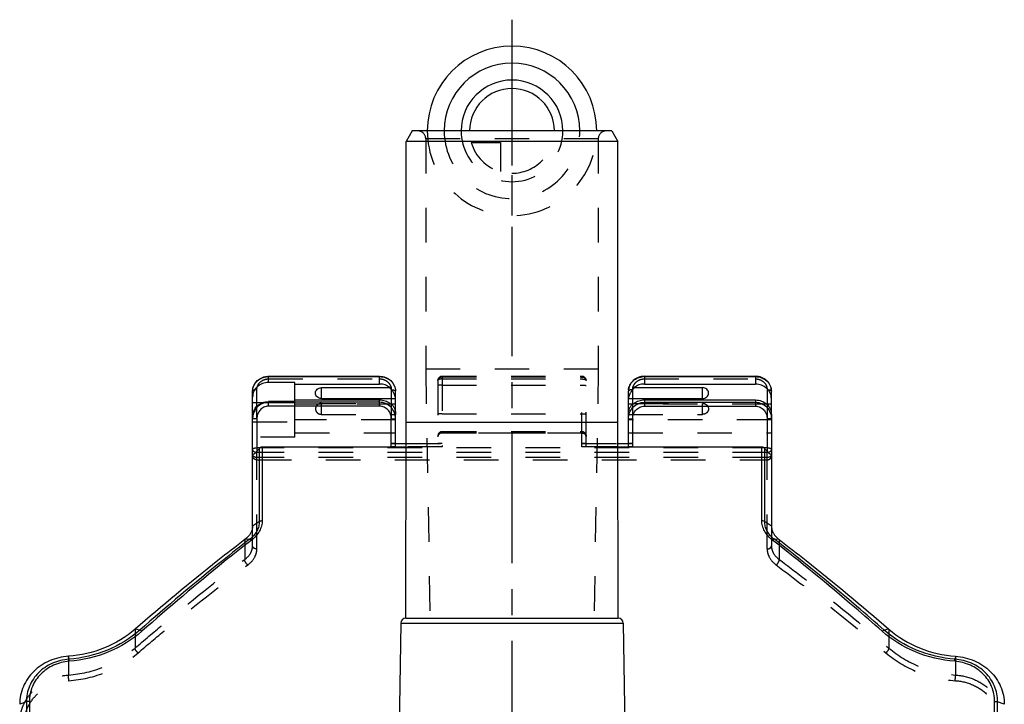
# Model space of a CAD drawing. Header units: millimetres. Extents: x 0 to 1000, y 0 to 1000.
# Tile 4 of 4: x 407 to 593, y 507 to 636. Entities that reach past the tile are written whole.
import ezdxf

# ---------------------------------------------------------------- set-up
doc = ezdxf.new("R2010")
doc.units = ezdxf.units.MM
doc.header["$LTSCALE"] = 65.185185
doc.linetypes.add('CENTER', pattern=[0.6, 0.375, -0.075, 0.075, -0.075])
doc.linetypes.add('HIDDEN', pattern=[0.2, 0.1, -0.1])
for name, color, linetype in [('ACHSEN_S', 7, 'CONTINUOUS'), ('FASEN', 7, 'CONTINUOUS'), ('FLAECHEN', 7, 'CONTINUOUS'), ('KOERPER', 7, 'CONTINUOUS'), ('KONST.EL_MIT_GEO', 7, 'CONTINUOUS'), ('KURVEN', 7, 'CONTINUOUS')]:
    doc.layers.add(name, color=color, linetype=linetype)

msp = doc.modelspace()

# ---------------------------------------------------------------- linework, layer by layer
at = {"layer": 'ACHSEN_S', "color": 40, "linetype": 'CENTER'}
msp.add_line((500, 636.15), (500, 363.35), dxfattribs=at)
at = {"layer": 'FASEN', "color": 7, "linetype": 'Continuous'}
for p, q in [((481.15, 615.15), (480, 613.15)), ((518.85, 615.15), (481.15, 615.15)), ((518.85, 615.15), (520, 613.15)), ((520, 613.15), (480, 613.15))]:
    msp.add_line(p, q, dxfattribs=at)
for points, knots in [([(451, 540.5), (451, 540.28), (450.93, 539.81), (450.53, 538.88), (449.97, 538.3), (449.54, 537.98)], [0, 0, 0, 0, 0.225385, 0.463901, 1, 1, 1, 1]), ([(549, 540.5), (549, 540.28), (549.07, 539.81), (549.47, 538.88), (550.03, 538.3), (550.46, 537.98)], [0, 0, 0, 0, 0.225386, 0.4639, 1, 1, 1, 1]), ([(449.54, 537.98), (447.82, 536.66), (440.77, 531.17), (433.9, 525.46), (428.79, 521.03)], [0, 0, 0, 0, 0.242176, 1, 1, 1, 1]), ([(550.46, 537.98), (552.18, 536.66), (559.23, 531.17), (566.1, 525.46), (571.21, 521.03)], [0, 0, 0, 0, 0.242179, 1, 1, 1, 1]), ([(428.79, 521.03), (427.08, 519.56), (423.08, 517.14), (418.53, 516.1), (416.22, 515.93)], [0, 0, 0, 0, 0.49268, 1, 1, 1, 1]), ([(571.21, 521.03), (572.92, 519.56), (576.92, 517.14), (581.47, 516.1), (583.78, 515.93)], [0, 0, 0, 0, 0.492635, 1, 1, 1, 1]), ([(416.22, 515.93), (414.99, 515.85), (412.58, 515.28), (410.01, 513.58), (408.48, 511.77), (407.64, 510.24), (407.12, 508.58), (407, 507.43), (407, 506.86)], [0, 0, 0, 0, 0.259414, 0.511875, 0.635445, 0.757444, 0.878666, 1, 1, 1, 1]), ([(583.78, 515.93), (585.01, 515.85), (587.42, 515.28), (589.99, 513.58), (591.52, 511.77), (592.36, 510.24), (592.88, 508.58), (593, 507.43), (593, 506.86)], [0, 0, 0, 0, 0.259433, 0.511887, 0.635454, 0.757451, 0.878669, 1, 1, 1, 1])]:
    msp.add_open_spline(points, degree=3, knots=knots, dxfattribs=at)
at = {"layer": 'FLAECHEN', "color": 8, "linetype": 'HIDDEN'}
for p, q in [((483.7, 570.15), (484.51, 523.15)), ((516.3, 570.15), (483.7, 570.15)), ((516.3, 570.15), (515.49, 523.15)), ((484.51, 523.15), (515.49, 523.15))]:
    msp.add_line(p, q, dxfattribs=at)
at = {"layer": 'KOERPER', "color": 7, "linetype": 'Continuous'}
for p, q in [((480, 560.15), (480, 613.15)), ((520, 560.15), (520, 613.15)), ((464, 564.6), (464, 566.67)), ((536, 564.6), (536, 566.67)), ((479.94, 523.15), (480, 560.15)), ((480, 560.15), (520, 560.15)), ((520.06, 523.15), (520, 560.15)), ((479.94, 523.15), (520.06, 523.15)), ((479, 522.17), (478.55, 496.18)), ((479, 522.17), (521, 522.17)), ((521, 522.17), (521.45, 496.18))]:
    msp.add_line(p, q, dxfattribs=at)
at = {"layer": 'KOERPER', "color": 8, "linetype": 'HIDDEN'}
for p, q in [((464, 561.62), (464, 563.69)), ((536, 561.62), (536, 563.69))]:
    msp.add_line(p, q, dxfattribs=at)
at = {"layer": 'KOERPER', "color": 7, "linetype": 'Continuous'}
for centre, start, end in [((480, 522.15), 93.7028, 179), ((520, 522.15), 1, 86.2972)]:
    msp.add_arc(centre, 1, start, end, dxfattribs=at)
for points in [[(464, 564.6), (463.85, 564.6), (463.57, 564.66), (463.19, 564.88), (462.94, 565.23), (462.85, 565.64), (462.94, 566.05), (463.19, 566.39), (463.57, 566.62), (463.85, 566.67), (464, 566.67)], [(536, 564.6), (536.15, 564.6), (536.43, 564.66), (536.81, 564.88), (537.06, 565.23), (537.15, 565.64), (537.06, 566.05), (536.81, 566.39), (536.43, 566.62), (536.15, 566.67), (536, 566.67)]]:
    msp.add_open_spline(points, degree=3, knots=[0, 0, 0, 0, 0.129539, 0.256458, 0.379602, 0.5, 0.620398, 0.743542, 0.870461, 1, 1, 1, 1], dxfattribs=at)
at = {"layer": 'KOERPER', "color": 8, "linetype": 'HIDDEN'}
for points in [[(464, 563.69), (463.85, 563.69), (463.57, 563.63), (463.19, 563.41), (462.94, 563.06), (462.85, 562.65), (462.94, 562.24), (463.19, 561.9), (463.57, 561.67), (463.85, 561.62), (464, 561.62)], [(536, 563.69), (536.15, 563.69), (536.43, 563.63), (536.81, 563.41), (537.06, 563.06), (537.15, 562.65), (537.06, 562.24), (536.81, 561.9), (536.43, 561.67), (536.15, 561.62), (536, 561.62)]]:
    msp.add_open_spline(points, degree=3, knots=[0, 0, 0, 0, 0.129539, 0.256458, 0.379602, 0.5, 0.620398, 0.743542, 0.870461, 1, 1, 1, 1], dxfattribs=at)
at = {"layer": 'KONST.EL_MIT_GEO', "color": 8, "linetype": 'HIDDEN'}
for p, q in [((517.8, 615.15), (482.2, 615.15)), ((483.7, 613.65), (483.7, 570.15)), ((516.3, 613.65), (483.7, 613.65)), ((516.3, 613.65), (516.3, 570.15)), ((454, 568.31), (475, 568.31)), ((486, 568), (486, 555.53)), ((486.8, 568.8), (486.8, 555.47)), ((486.8, 568.8), (513.2, 568.8)), ((486.8, 568.69), (513.2, 568.69)), ((486.8, 568.3), (513.2, 568.3)), ((513.2, 555.47), (513.2, 568.8)), ((514, 555.53), (514, 568)), ((525, 568.31), (546, 568.31)), ((451.8, 560.77), (451.8, 566.28)), ((477.2, 566.28), (477.2, 560.77)), ((486.8, 567.13), (513.2, 567.13)), ((522.8, 560.77), (522.8, 566.28)), ((548.2, 566.28), (548.2, 560.77)), ((453.02, 563.87), (459, 563.87)), ((459, 557.3), (459, 564.02)), ((464, 563.69), (476.94, 563.69)), ((523.06, 563.69), (536, 563.69)), ((477.2, 563.54), (459, 563.54)), ((548.11, 563.54), (522.8, 563.54)), ((451, 560.23), (459, 560.23)), ((478, 560.56), (459, 560.56)), ((464, 561.62), (478, 561.62)), ((478, 561.66), (478, 561.57)), ((486.8, 561.71), (513.2, 561.71)), ((522, 561.62), (536, 561.62)), ((549, 560.56), (522, 560.56)), ((549, 561.57), (549, 561.66)), ((459, 558.15), (478, 558.15)), ((486.8, 558.35), (513.2, 558.35)), ((486.8, 558.28), (513.2, 558.28)), ((486.8, 558.15), (513.2, 558.15)), ((513.2, 558.09), (486.8, 558.09)), ((522, 558.15), (549, 558.15)), ((459, 557.3), (451, 557.3)), ((548.2, 555.32), (451.8, 555.32)), ((451.8, 536.19), (451.8, 554.64)), ((548.2, 554.39), (451.8, 554.39)), ((477.2, 556.12), (478, 556.12)), ((479.99, 556.12), (486.8, 556.12)), ((486.8, 555.47), (479.99, 555.47)), ((513.2, 556.12), (520.01, 556.12)), ((520.01, 555.47), (513.2, 555.47)), ((522, 556.12), (522.8, 556.12)), ((548.2, 536.19), (548.2, 554.64)), ((548.2, 553.44), (451.8, 553.44)), ((451.8, 553.03), (548.2, 553.03)), ((451, 536.77), (451, 540.5)), ((549, 540.5), (549, 536.77)), ((449.54, 537.98), (449.54, 534.23)), ((550.46, 537.98), (550.46, 534.23)), ((428.79, 521.03), (428.79, 517.47)), ((571.21, 521.03), (571.21, 517.47)), ((416.22, 515.93), (416.22, 512.39)), ((583.78, 515.93), (583.78, 512.39))]:
    msp.add_line(p, q, dxfattribs=at)
at = {"layer": 'KONST.EL_MIT_GEO', "color": 7, "linetype": 'Continuous'}
for p, q in [((454, 567.65), (454, 568.81)), ((454, 568.81), (475, 568.81)), ((454, 568.74), (475, 568.74)), ((459, 567.65), (454, 567.65)), ((459, 564.02), (459, 567.65)), ((459, 567.33), (475, 567.33)), ((475, 567.33), (475, 568.81)), ((525, 568.81), (525, 567.33)), ((525, 568.81), (546, 568.81)), ((525, 568.74), (546, 568.74)), ((525, 567.33), (546, 567.33)), ((546, 568.81), (546, 567.33)), ((451, 540.5), (451, 565.97)), ((464, 566.67), (476.94, 566.67)), ((478, 561.66), (478, 565.97)), ((522, 555.5), (522, 565.97)), ((523.06, 566.67), (536, 566.67)), ((549, 561.66), (549, 565.97)), ((451, 563.87), (453.02, 563.87)), ((454, 563.17), (454, 564.02)), ((459, 564.02), (454, 564.02)), ((475, 563.89), (454, 563.89)), ((459, 564.34), (475, 564.34)), ((464, 564.6), (478, 564.6)), ((475, 563.17), (475, 564.34)), ((522, 564.6), (536, 564.6)), ((525, 564.34), (525, 563.17)), ((525, 564.34), (546, 564.34)), ((525, 563.89), (546, 563.89)), ((546, 564.34), (546, 563.17)), ((475, 563.17), (454, 563.17)), ((478, 563.54), (477.2, 563.54)), ((522.8, 563.54), (522, 563.54)), ((525, 563.17), (546, 563.17)), ((549, 563.54), (548.11, 563.54)), ((451.8, 560.77), (451.8, 554.64)), ((477.2, 555.47), (477.2, 560.77)), ((478, 555.5), (478, 561.57)), ((522.8, 555.47), (522.8, 560.77)), ((548.2, 560.77), (548.2, 554.64)), ((549, 561.57), (549, 540.5)), ((452.27, 555.19), (451.8, 554.64)), ((452.27, 541.4), (452.27, 555.19)), ((452.83, 555.47), (452.83, 541.55)), ((452.83, 555.47), (479.99, 555.47)), ((478, 556.12), (479.99, 556.12)), ((520.01, 556.12), (522, 556.12)), ((520.01, 555.47), (547.17, 555.47)), ((547.17, 541.55), (547.17, 555.47)), ((547.73, 555.19), (547.73, 541.4)), ((548.2, 554.64), (547.73, 555.19)), ((452.27, 541.4), (451, 540.5)), ((549, 540.5), (547.73, 541.4)), ((450.44, 538.03), (449.54, 537.98)), ((550.46, 537.98), (549.56, 538.03)), ((429.68, 520.87), (428.79, 521.03)), ((571.21, 521.03), (570.32, 520.87)), ((416.31, 515.38), (416.22, 515.93)), ((583.78, 515.93), (583.69, 515.38)), ((408.27, 507.33), (407, 506.86)), ((408.27, 507.33), (408.27, 432.97)), ((408.83, 507.41), (408.83, 432.89)), ((591.17, 432.89), (591.17, 507.41)), ((593, 506.86), (591.73, 507.33)), ((591.73, 432.97), (591.73, 507.33))]:
    msp.add_line(p, q, dxfattribs=at)
at = {"layer": 'KONST.EL_MIT_GEO', "color": 8, "linetype": 'HIDDEN'}
for centre, radius, start, end in [((482.2, 613.65), 1.5, 0, 90), ((517.8, 613.65), 1.5, 90, 180), ((486.8, 568), 0.8, 90, 180), ((486.8, 567.78), 0.915, 89.9995, 103.0832), ((513.2, 568), 0.8, 0, 90), ((513.2, 567.78), 0.915, 85.626, 89.9948), ((486.8, 557.55), 0.8, 90, 180), ((486.8, 557.35), 0.8, 90, 180), ((513.2, 557.55), 0.8, 0, 90), ((513.2, 557.35), 0.8, 0, 90), ((486.61, 557.39), 0.606, 174.2383, 179.9894), ((513.39, 557.39), 0.606, 0.0106, 5.7617)]:
    msp.add_arc(centre, radius, start, end, dxfattribs=at)
at = {"layer": 'KONST.EL_MIT_GEO', "color": 7, "linetype": 'Continuous'}
for centre, radius, start, end in [((454, 565.5), 3.24, 90.0025, 93.4728), ((525, 565.5), 3.24, 90.0025, 93.4728), ((453.56, 565.97), 2.56, 176.0201, 179.9963), ((453.57, 565.97), 2.57, 175.6092, 176.0225), ((524.56, 565.97), 2.56, 176.0158, 179.9963), ((524.57, 565.97), 2.57, 175.6186, 176.0183), ((477.06, 564.57), 0.941, 2.0287, 4.2287), ((475.44, 564.56), 2.56, 0, 1.0611), ((524.56, 564.56), 2.56, 178.9389, 180), ((454.28, 560.76), 3.28, 173.4383, 179.9939), ((454.27, 560.76), 3.27, 170.1595, 173.439), ((475.44, 561.57), 2.56, 0, 1.0611), ((524.56, 561.57), 2.56, 178.9389, 180)]:
    msp.add_arc(centre, radius, start, end, dxfattribs=at)
at = {"layer": 'KONST.EL_MIT_GEO', "color": 8, "linetype": 'HIDDEN'}
for centre, start_param, end_param in [((477.2, 556.09), 0, 1.570796), ((486.8, 556.09), 1.570796, 3.141593), ((513.2, 556.09), 0, 1.570796), ((522.8, 556.09), 1.570796, 3.141593)]:
    msp.add_ellipse(centre, major_axis=(0.8, 0), ratio=0.037219, start_param=start_param, end_param=end_param, dxfattribs=at)
at = {"layer": 'KONST.EL_MIT_GEO', "color": 7, "linetype": 'Continuous'}
for points, knots in [([(451, 565.97), (451, 566.35), (451.16, 567.1), (451.84, 568.04), (452.84, 568.66), (453.61, 568.81), (454, 568.81)], [0, 0, 0, 0, 0.245295, 0.49328, 0.745204, 1, 1, 1, 1]), ([(454, 567.65), (453.61, 567.65), (452.83, 567.51), (451.84, 566.9), (451.16, 565.98), (451, 565.24), (451, 564.88)], [0, 0, 0, 0, 0.259065, 0.512915, 0.759203, 1, 1, 1, 1]), ([(451.01, 566.17), (451.03, 566.5), (451.22, 567.16), (451.85, 567.99), (452.75, 568.56), (453.45, 568.72), (453.8, 568.74)], [0, 0, 0, 0, 0.241242, 0.487835, 0.741362, 1, 1, 1, 1]), ([(475, 568.81), (475.39, 568.81), (476.16, 568.66), (477.16, 568.04), (477.84, 567.1), (478, 566.35), (478, 565.97)], [0, 0, 0, 0, 0.254797, 0.50672, 0.754704, 1, 1, 1, 1]), ([(475, 568.74), (475.39, 568.74), (476.17, 568.6), (477.16, 568), (477.84, 567.07), (478, 566.33), (478, 565.97)], [0, 0, 0, 0, 0.259065, 0.512915, 0.759203, 1, 1, 1, 1]), ([(476.94, 566.67), (476.67, 566.88), (476.05, 567.22), (475.35, 567.33), (475, 567.33)], [0, 0, 0, 0, 0.495831, 1, 1, 1, 1]), ([(525, 568.81), (524.61, 568.81), (523.84, 568.66), (522.84, 568.04), (522.16, 567.1), (522, 566.35), (522, 565.97)], [0, 0, 0, 0, 0.254797, 0.50672, 0.754704, 1, 1, 1, 1]), ([(522.01, 566.17), (522.03, 566.5), (522.22, 567.16), (522.85, 567.99), (523.75, 568.56), (524.45, 568.72), (524.8, 568.74)], [0, 0, 0, 0, 0.241242, 0.487834, 0.741361, 1, 1, 1, 1]), ([(525, 567.33), (524.65, 567.33), (523.95, 567.22), (523.33, 566.88), (523.06, 566.67)], [0, 0, 0, 0, 0.504169, 1, 1, 1, 1]), ([(549, 565.97), (549, 566.35), (548.84, 567.1), (548.16, 568.04), (547.16, 568.66), (546.39, 568.81), (546, 568.81)], [0, 0, 0, 0, 0.245295, 0.49328, 0.745204, 1, 1, 1, 1]), ([(546, 568.74), (546.39, 568.74), (547.17, 568.6), (548.16, 568), (548.84, 567.07), (549, 566.33), (549, 565.97)], [0, 0, 0, 0, 0.259065, 0.512915, 0.759203, 1, 1, 1, 1]), ([(549, 564.56), (549, 564.92), (548.84, 565.66), (548.16, 566.58), (547.17, 567.19), (546.39, 567.33), (546, 567.33)], [0, 0, 0, 0, 0.240797, 0.487085, 0.740935, 1, 1, 1, 1]), ([(477.98, 564.78), (477.95, 564.93), (477.86, 565.25), (477.55, 565.91), (477.2, 566.37), (476.94, 566.67)], [0, 0, 0, 0, 0.200239, 0.457465, 1, 1, 1, 1]), ([(523.06, 566.67), (522.79, 566.37), (522.43, 565.88), (522.13, 565.21), (522.04, 564.89), (522.01, 564.75)], [0, 0, 0, 0, 0.548271, 0.805575, 1, 1, 1, 1]), ([(451, 561.25), (451, 561.61), (451.16, 562.35), (451.84, 563.27), (452.83, 563.88), (453.61, 564.02), (454, 564.02)], [0, 0, 0, 0, 0.240797, 0.487085, 0.740935, 1, 1, 1, 1]), ([(454, 563.89), (453.65, 563.89), (452.93, 563.76), (452.01, 563.19), (451.34, 562.34), (451.11, 561.66), (451.05, 561.32)], [0, 0, 0, 0, 0.250222, 0.500324, 0.750241, 1, 1, 1, 1]), ([(475, 564.34), (475.35, 564.34), (476.05, 564.23), (476.67, 563.9), (476.94, 563.69)], [0, 0, 0, 0, 0.504169, 1, 1, 1, 1]), ([(478, 560.76), (478, 561.15), (477.85, 561.96), (477.2, 563), (476.21, 563.72), (475.4, 563.89), (475, 563.89)], [0, 0, 0, 0, 0.249796, 0.499711, 0.749797, 1, 1, 1, 1]), ([(476.94, 563.69), (477.1, 563.62), (477.41, 563.41), (477.76, 562.92), (477.96, 562.3), (478, 561.85), (478, 561.62)], [0, 0, 0, 0, 0.206207, 0.447433, 0.723458, 1, 1, 1, 1]), ([(478, 564.64), (478, 564.65), (477.99, 564.7), (477.99, 564.75), (477.98, 564.78)], [0, 0, 0, 0, 0.214921, 1, 1, 1, 1]), ([(522.01, 564.75), (522.01, 564.73), (522.01, 564.69), (522, 564.64), (522, 564.6)], [0, 0, 0, 0, 0.293883, 1, 1, 1, 1]), ([(522, 560.76), (522, 561.15), (522.15, 561.96), (522.8, 563), (523.79, 563.72), (524.6, 563.89), (525, 563.89)], [0, 0, 0, 0, 0.249796, 0.499711, 0.749797, 1, 1, 1, 1]), ([(522, 561.62), (522, 561.85), (522.04, 562.3), (522.24, 562.92), (522.59, 563.41), (522.9, 563.62), (523.06, 563.69)], [0, 0, 0, 0, 0.276546, 0.552537, 0.793752, 1, 1, 1, 1]), ([(523.06, 563.69), (523.33, 563.9), (523.95, 564.23), (524.65, 564.34), (525, 564.34)], [0, 0, 0, 0, 0.495831, 1, 1, 1, 1]), ([(546, 564.34), (546.39, 564.34), (547.17, 564.2), (548.16, 563.59), (548.84, 562.67), (549, 561.93), (549, 561.57)], [0, 0, 0, 0, 0.259065, 0.512915, 0.759203, 1, 1, 1, 1]), ([(546, 563.89), (546.4, 563.89), (547.21, 563.72), (548.2, 563), (548.85, 561.96), (549, 561.15), (549, 560.76)], [0, 0, 0, 0, 0.250203, 0.500289, 0.750204, 1, 1, 1, 1]), ([(454, 563.17), (453.7, 563.17), (453.1, 563.03), (452.37, 562.47), (451.9, 561.67), (451.8, 561.07), (451.8, 560.77)], [0, 0, 0, 0, 0.249634, 0.499531, 0.749695, 1, 1, 1, 1]), ([(477.2, 560.77), (477.2, 561.07), (477.1, 561.67), (476.63, 562.47), (475.9, 563.03), (475.3, 563.17), (475, 563.17)], [0, 0, 0, 0, 0.250305, 0.500469, 0.750366, 1, 1, 1, 1]), ([(522.8, 560.77), (522.8, 561.07), (522.9, 561.67), (523.37, 562.47), (524.1, 563.03), (524.7, 563.17), (525, 563.17)], [0, 0, 0, 0, 0.250305, 0.500469, 0.750366, 1, 1, 1, 1]), ([(546, 563.17), (546.3, 563.17), (546.9, 563.03), (547.63, 562.47), (548.1, 561.67), (548.2, 561.07), (548.2, 560.77)], [0, 0, 0, 0, 0.249634, 0.499531, 0.749695, 1, 1, 1, 1]), ([(451.8, 560.77), (451.7, 560.77), (451.55, 560.77), (451.36, 560.77), (451.24, 560.77), (451.14, 560.76), (451.08, 560.76), (451.04, 560.76), (451.02, 560.76), (451.01, 560.76), (451, 560.76), (451, 560.76)], [0, 0, 0, 0, 0.382486, 0.555238, 0.706713, 0.831026, 0.923423, 0.956513, 0.980397, 0.994884, 1, 1, 1, 1]), ([(477.2, 560.77), (477.3, 560.77), (477.45, 560.77), (477.64, 560.77), (477.76, 560.77), (477.86, 560.76), (477.92, 560.76), (477.96, 560.76), (477.98, 560.76), (477.99, 560.76), (478, 560.76), (478, 560.76)], [0, 0, 0, 0, 0.382486, 0.555238, 0.706713, 0.831026, 0.923423, 0.956513, 0.980397, 0.994884, 1, 1, 1, 1]), ([(522, 560.76), (522, 560.76), (522.01, 560.76), (522.02, 560.76), (522.04, 560.76), (522.08, 560.76), (522.14, 560.76), (522.24, 560.77), (522.36, 560.77), (522.55, 560.77), (522.7, 560.77), (522.8, 560.77)], [0, 0, 0, 0, 0.005116, 0.019603, 0.043487, 0.076577, 0.168974, 0.293287, 0.444762, 0.617514, 1, 1, 1, 1]), ([(549, 560.76), (549, 560.76), (548.99, 560.76), (548.98, 560.76), (548.96, 560.76), (548.92, 560.76), (548.86, 560.76), (548.76, 560.77), (548.64, 560.77), (548.45, 560.77), (548.3, 560.77), (548.2, 560.77)], [0, 0, 0, 0, 0.005116, 0.019603, 0.043487, 0.076577, 0.168974, 0.293287, 0.444762, 0.617514, 1, 1, 1, 1]), ([(451.8, 554.64), (451.72, 554.54), (451.6, 554.4), (451.43, 554.24), (451.3, 554.14), (451.19, 554.08), (451.09, 554.05), (451.04, 554.08), (451, 554.12), (451, 554.16), (451, 554.19)], [0, 0, 0, 0, 0.334111, 0.494987, 0.643862, 0.768668, 0.856391, 0.889509, 0.921987, 1, 1, 1, 1]), ([(452.27, 555.19), (452.33, 555.28), (452.51, 555.42), (452.72, 555.47), (452.83, 555.47)], [0, 0, 0, 0, 0.50059, 1, 1, 1, 1]), ([(478, 555.5), (478, 555.5), (477.99, 555.5), (477.98, 555.49), (477.93, 555.49), (477.86, 555.49), (477.76, 555.48), (477.64, 555.48), (477.45, 555.48), (477.3, 555.47), (477.2, 555.47)], [0, 0, 0, 0, 0.005893, 0.02063, 0.07772, 0.170026, 0.294149, 0.445397, 0.617922, 1, 1, 1, 1]), ([(547.17, 555.47), (547.28, 555.47), (547.49, 555.42), (547.67, 555.28), (547.73, 555.19)], [0, 0, 0, 0, 0.499411, 1, 1, 1, 1]), ([(549, 554.19), (549, 554.16), (549, 554.12), (548.96, 554.08), (548.91, 554.05), (548.81, 554.08), (548.7, 554.14), (548.57, 554.24), (548.4, 554.4), (548.28, 554.54), (548.2, 554.64)], [0, 0, 0, 0, 0.078022, 0.110505, 0.143615, 0.23133, 0.356119, 0.504989, 0.665874, 1, 1, 1, 1]), ([(452.27, 541.4), (452.27, 541.09), (452.19, 540.47), (451.69, 539.24), (450.99, 538.46), (450.44, 538.03)], [0, 0, 0, 0, 0.23058, 0.47152, 1, 1, 1, 1]), ([(452.83, 541.55), (452.83, 541.21), (452.72, 540.53), (452.17, 539.19), (451.39, 538.34), (450.79, 537.88)], [0, 0, 0, 0, 0.231075, 0.472441, 1, 1, 1, 1]), ([(452.27, 541.4), (452.3, 541.42), (452.41, 541.47), (452.6, 541.53), (452.75, 541.55), (452.83, 541.55)], [0, 0, 0, 0, 0.227128, 0.604531, 1, 1, 1, 1]), ([(549.21, 537.88), (548.61, 538.34), (547.83, 539.19), (547.28, 540.53), (547.17, 541.22), (547.17, 541.55)], [0, 0, 0, 0, 0.527561, 0.768914, 1, 1, 1, 1]), ([(547.73, 541.4), (547.7, 541.42), (547.52, 541.5), (547.32, 541.55), (547.17, 541.55)], [0, 0, 0, 0, 0.228634, 1, 1, 1, 1]), ([(549.56, 538.03), (549.01, 538.46), (548.31, 539.24), (547.81, 540.47), (547.73, 541.09), (547.73, 541.4)], [0, 0, 0, 0, 0.528483, 0.769412, 1, 1, 1, 1]), ([(450.44, 538.03), (448.71, 536.69), (441.66, 531.13), (434.79, 525.35), (429.68, 520.87)], [0, 0, 0, 0, 0.24361, 1, 1, 1, 1]), ([(450.79, 537.88), (449.06, 536.54), (442.03, 530.95), (435.18, 525.14), (430.08, 520.65)], [0, 0, 0, 0, 0.243593, 1, 1, 1, 1]), ([(450.44, 538.03), (450.46, 538.03), (450.53, 538.01), (450.65, 537.97), (450.74, 537.92), (450.79, 537.88)], [0, 0, 0, 0, 0.179851, 0.55262, 1, 1, 1, 1]), ([(549.56, 538.03), (549.54, 538.03), (549.47, 538.01), (549.35, 537.97), (549.26, 537.92), (549.21, 537.88)], [0, 0, 0, 0, 0.180735, 0.553134, 1, 1, 1, 1]), ([(569.92, 520.65), (568.19, 522.17), (561.42, 528.06), (554.48, 533.77), (549.21, 537.88)], [0, 0, 0, 0, 0.25607, 1, 1, 1, 1]), ([(570.32, 520.87), (568.59, 522.39), (561.8, 528.26), (554.84, 533.94), (549.56, 538.03)], [0, 0, 0, 0, 0.256054, 1, 1, 1, 1]), ([(429.68, 520.87), (427.88, 519.29), (423.63, 516.69), (418.79, 515.55), (416.31, 515.38)], [0, 0, 0, 0, 0.491618, 1, 1, 1, 1]), ([(430.08, 520.65), (430.01, 520.7), (429.89, 520.8), (429.75, 520.86), (429.68, 520.87)], [0, 0, 0, 0, 0.57282, 1, 1, 1, 1]), ([(569.92, 520.65), (569.99, 520.7), (570.11, 520.8), (570.25, 520.86), (570.32, 520.87)], [0, 0, 0, 0, 0.572817, 1, 1, 1, 1]), ([(583.69, 515.38), (581.21, 515.55), (576.37, 516.69), (572.12, 519.29), (570.32, 520.87)], [0, 0, 0, 0, 0.508379, 1, 1, 1, 1]), ([(430.08, 520.65), (428.23, 519.02), (423.88, 516.33), (418.9, 515.16), (416.36, 514.98)], [0, 0, 0, 0, 0.491658, 1, 1, 1, 1]), ([(583.64, 514.98), (581.1, 515.16), (576.12, 516.33), (571.77, 519.02), (569.92, 520.65)], [0, 0, 0, 0, 0.508338, 1, 1, 1, 1]), ([(416.31, 515.38), (415.24, 515.3), (413.12, 514.79), (410.87, 513.28), (409.54, 511.67), (408.81, 510.31), (408.36, 508.85), (408.27, 507.83), (408.27, 507.33)], [0, 0, 0, 0, 0.259224, 0.511368, 0.634977, 0.757131, 0.87854, 1, 1, 1, 1]), ([(416.36, 514.98), (416.35, 515.06), (416.34, 515.19), (416.32, 515.33), (416.31, 515.38)], [0, 0, 0, 0, 0.616011, 1, 1, 1, 1]), ([(583.64, 514.98), (583.65, 515.06), (583.66, 515.19), (583.68, 515.33), (583.69, 515.38)], [0, 0, 0, 0, 0.616066, 1, 1, 1, 1]), ([(591.73, 507.33), (591.73, 507.83), (591.64, 508.85), (591.19, 510.31), (590.46, 511.67), (589.13, 513.28), (586.88, 514.79), (584.76, 515.3), (583.69, 515.38)], [0, 0, 0, 0, 0.12146, 0.242869, 0.365023, 0.488632, 0.740776, 1, 1, 1, 1]), ([(416.36, 514.98), (415.35, 514.9), (413.37, 514.42), (410.87, 512.72), (409.22, 510.28), (408.83, 508.36), (408.83, 507.41)], [0, 0, 0, 0, 0.259658, 0.512301, 0.757551, 1, 1, 1, 1]), ([(591.17, 507.41), (591.17, 508.36), (590.78, 510.28), (589.13, 512.72), (586.63, 514.42), (584.65, 514.9), (583.64, 514.98)], [0, 0, 0, 0, 0.242449, 0.487699, 0.740342, 1, 1, 1, 1]), ([(408.83, 507.41), (408.78, 507.41), (408.59, 507.4), (408.4, 507.37), (408.27, 507.33)], [0, 0, 0, 0, 0.272156, 1, 1, 1, 1]), ([(591.17, 507.41), (591.22, 507.41), (591.41, 507.4), (591.6, 507.37), (591.73, 507.33)], [0, 0, 0, 0, 0.27226, 1, 1, 1, 1])]:
    msp.add_open_spline(points, degree=3, knots=knots, dxfattribs=at)
at = {"layer": 'KONST.EL_MIT_GEO', "color": 8, "linetype": 'HIDDEN'}
for points, knots in [([(451.8, 566.28), (451.8, 566.54), (451.92, 567.09), (452.41, 567.76), (453.14, 568.21), (453.71, 568.31), (454, 568.31)], [0, 0, 0, 0, 0.240796, 0.487085, 0.740936, 1, 1, 1, 1]), ([(475, 568.31), (475.29, 568.31), (475.86, 568.21), (476.59, 567.76), (477.08, 567.09), (477.2, 566.54), (477.2, 566.28)], [0, 0, 0, 0, 0.259064, 0.512915, 0.759204, 1, 1, 1, 1]), ([(486, 568), (486, 568.07), (486.03, 568.23), (486.2, 568.5), (486.43, 568.63), (486.59, 568.67)], [0, 0, 0, 0, 0.23807, 0.483332, 1, 1, 1, 1]), ([(486.8, 568.3), (486.7, 568.3), (486.51, 568.29), (486.28, 568.24), (486.14, 568.17), (486.05, 568.11), (486, 568.04), (486, 568)], [0, 0, 0, 0, 0.338298, 0.63342, 0.754362, 0.854521, 1, 1, 1, 1]), ([(513.2, 568.3), (513.3, 568.3), (513.49, 568.29), (513.72, 568.24), (513.86, 568.17), (513.95, 568.11), (514, 568.04), (514, 568)], [0, 0, 0, 0, 0.338298, 0.63342, 0.754362, 0.854521, 1, 1, 1, 1]), ([(513.27, 568.69), (513.46, 568.68), (513.74, 568.56), (513.96, 568.26), (514, 568.08), (514, 568)], [0, 0, 0, 0, 0.518168, 0.763535, 1, 1, 1, 1]), ([(522.8, 566.28), (522.8, 566.54), (522.92, 567.09), (523.41, 567.76), (524.14, 568.21), (524.71, 568.31), (525, 568.31)], [0, 0, 0, 0, 0.240796, 0.487085, 0.740936, 1, 1, 1, 1]), ([(546, 568.31), (546.29, 568.31), (546.86, 568.21), (547.59, 567.76), (548.08, 567.09), (548.2, 566.54), (548.2, 566.28)], [0, 0, 0, 0, 0.259064, 0.512915, 0.759204, 1, 1, 1, 1]), ([(451.8, 566.28), (451.7, 566.28), (451.51, 566.26), (451.28, 566.21), (451.14, 566.15), (451.05, 566.09), (451, 566.02), (451, 565.97)], [0, 0, 0, 0, 0.338294, 0.633414, 0.754356, 0.854515, 1, 1, 1, 1]), ([(477.2, 566.28), (477.3, 566.28), (477.49, 566.26), (477.72, 566.21), (477.86, 566.15), (477.95, 566.09), (478, 566.02), (478, 565.97)], [0, 0, 0, 0, 0.338294, 0.633414, 0.754356, 0.854515, 1, 1, 1, 1]), ([(486.8, 567.13), (486.7, 567.13), (486.51, 567.12), (486.29, 567.11), (486.14, 567.1), (486.07, 567.09), (486.03, 567.08), (486, 567.06), (486, 567.06)], [0, 0, 0, 0, 0.378503, 0.699828, 0.823493, 0.916071, 0.974627, 1, 1, 1, 1]), ([(513.2, 567.13), (513.3, 567.13), (513.49, 567.12), (513.71, 567.11), (513.86, 567.1), (513.93, 567.09), (513.97, 567.08), (514, 567.06), (514, 567.06)], [0, 0, 0, 0, 0.378503, 0.699828, 0.823493, 0.916071, 0.974627, 1, 1, 1, 1]), ([(522.8, 566.28), (522.7, 566.28), (522.51, 566.26), (522.28, 566.21), (522.14, 566.15), (522.05, 566.09), (522, 566.02), (522, 565.97)], [0, 0, 0, 0, 0.338294, 0.633414, 0.754356, 0.854515, 1, 1, 1, 1]), ([(548.2, 566.28), (548.3, 566.28), (548.49, 566.26), (548.72, 566.21), (548.86, 566.15), (548.95, 566.09), (549, 566.02), (549, 565.97)], [0, 0, 0, 0, 0.338294, 0.633414, 0.754356, 0.854515, 1, 1, 1, 1]), ([(486.8, 561.71), (486.7, 561.71), (486.51, 561.71), (486.29, 561.69), (486.14, 561.68), (486.07, 561.67), (486.03, 561.66), (486, 561.65), (486, 561.64)], [0, 0, 0, 0, 0.378503, 0.699828, 0.823493, 0.916071, 0.974627, 1, 1, 1, 1]), ([(513.2, 561.71), (513.3, 561.71), (513.49, 561.71), (513.71, 561.69), (513.86, 561.68), (513.93, 561.67), (513.97, 561.66), (514, 561.65), (514, 561.64)], [0, 0, 0, 0, 0.378503, 0.699828, 0.823493, 0.916071, 0.974627, 1, 1, 1, 1]), ([(486.8, 558.28), (486.7, 558.28), (486.49, 558.24), (486.22, 558.07), (486.04, 557.81), (486, 557.61), (486, 557.51)], [0, 0, 0, 0, 0.254026, 0.505685, 0.754016, 1, 1, 1, 1]), ([(486.8, 558.09), (486.61, 558.09), (486.32, 558), (486.07, 557.72), (486.01, 557.54), (486, 557.46)], [0, 0, 0, 0, 0.517919, 0.764086, 1, 1, 1, 1]), ([(513.2, 558.28), (513.3, 558.28), (513.51, 558.24), (513.78, 558.07), (513.96, 557.81), (514, 557.61), (514, 557.51)], [0, 0, 0, 0, 0.254026, 0.505685, 0.754016, 1, 1, 1, 1]), ([(513.2, 558.09), (513.39, 558.09), (513.68, 558), (513.93, 557.72), (513.99, 557.54), (514, 557.46)], [0, 0, 0, 0, 0.517919, 0.764086, 1, 1, 1, 1]), ([(451, 555.01), (451, 555.05), (451.05, 555.12), (451.14, 555.19), (451.28, 555.25), (451.51, 555.3), (451.7, 555.32), (451.8, 555.32)], [0, 0, 0, 0, 0.145482, 0.245641, 0.366583, 0.661704, 1, 1, 1, 1]), ([(451.8, 554.39), (451.7, 554.39), (451.49, 554.42), (451.23, 554.55), (451.05, 554.76), (451, 554.93), (451, 555.01)], [0, 0, 0, 0, 0.278737, 0.541559, 0.780139, 1, 1, 1, 1]), ([(486.8, 555.47), (486.66, 555.47), (486.45, 555.48), (486.21, 555.49), (486.09, 555.5), (486.04, 555.51), (486.02, 555.52), (486, 555.53), (486, 555.53)], [0, 0, 0, 0, 0.511504, 0.800669, 0.888902, 0.948951, 0.984693, 1, 1, 1, 1]), ([(514, 555.53), (514, 555.53), (513.98, 555.52), (513.96, 555.51), (513.91, 555.5), (513.79, 555.49), (513.55, 555.48), (513.34, 555.47), (513.2, 555.47)], [0, 0, 0, 0, 0.015307, 0.051049, 0.111098, 0.199331, 0.488497, 1, 1, 1, 1]), ([(522.8, 555.47), (522.7, 555.47), (522.55, 555.48), (522.36, 555.48), (522.24, 555.48), (522.14, 555.49), (522.07, 555.49), (522.02, 555.49), (522.01, 555.5), (522, 555.5), (522, 555.5)], [0, 0, 0, 0, 0.382078, 0.554603, 0.705851, 0.829974, 0.92228, 0.97937, 0.994107, 1, 1, 1, 1]), ([(548.2, 555.32), (548.3, 555.32), (548.49, 555.3), (548.72, 555.25), (548.86, 555.19), (548.95, 555.12), (549, 555.05), (549, 555.01)], [0, 0, 0, 0, 0.338289, 0.633412, 0.754355, 0.854514, 1, 1, 1, 1]), ([(549, 555.01), (549, 554.93), (548.95, 554.76), (548.77, 554.55), (548.51, 554.42), (548.3, 554.39), (548.2, 554.39)], [0, 0, 0, 0, 0.219862, 0.458443, 0.721267, 1, 1, 1, 1]), ([(451.8, 553.44), (451.6, 553.44), (451.29, 553.55), (451.04, 553.85), (451, 554.04), (451, 554.13)], [0, 0, 0, 0, 0.522696, 0.767095, 1, 1, 1, 1]), ([(451.8, 553.03), (451.7, 553.03), (451.49, 553.07), (451.22, 553.23), (451.04, 553.47), (451, 553.66), (451, 553.76)], [0, 0, 0, 0, 0.260702, 0.515241, 0.760858, 1, 1, 1, 1]), ([(549, 554.13), (549, 554.04), (548.96, 553.85), (548.71, 553.55), (548.4, 553.44), (548.2, 553.44)], [0, 0, 0, 0, 0.232905, 0.477304, 1, 1, 1, 1]), ([(548.2, 553.03), (548.3, 553.03), (548.51, 553.07), (548.78, 553.23), (548.96, 553.47), (549, 553.66), (549, 553.76)], [0, 0, 0, 0, 0.260702, 0.515241, 0.760858, 1, 1, 1, 1]), ([(449.54, 534.23), (449.97, 534.55), (450.53, 535.14), (450.93, 536.07), (451, 536.54), (451, 536.77)], [0, 0, 0, 0, 0.534859, 0.77367, 1, 1, 1, 1]), ([(450.1, 533.18), (450.61, 533.56), (451.26, 534.25), (451.72, 535.35), (451.8, 535.92), (451.8, 536.19)], [0, 0, 0, 0, 0.530156, 0.770512, 1, 1, 1, 1]), ([(451.8, 536.19), (451.7, 536.19), (451.5, 536.22), (451.23, 536.34), (451.05, 536.53), (451, 536.69), (451, 536.77)], [0, 0, 0, 0, 0.285332, 0.551365, 0.7875, 1, 1, 1, 1]), ([(548.2, 536.19), (548.3, 536.19), (548.5, 536.22), (548.77, 536.34), (548.95, 536.53), (549, 536.69), (549, 536.77)], [0, 0, 0, 0, 0.285332, 0.551365, 0.7875, 1, 1, 1, 1]), ([(548.2, 536.19), (548.2, 535.92), (548.28, 535.35), (548.74, 534.25), (549.39, 533.56), (549.9, 533.18)], [0, 0, 0, 0, 0.229492, 0.46985, 1, 1, 1, 1]), ([(549, 536.77), (549, 536.54), (549.07, 536.07), (549.47, 535.14), (550.03, 534.55), (550.46, 534.23)], [0, 0, 0, 0, 0.226334, 0.465147, 1, 1, 1, 1]), ([(428.79, 517.47), (430.52, 518.96), (437.3, 524.72), (444.25, 530.26), (449.54, 534.23)], [0, 0, 0, 0, 0.256706, 1, 1, 1, 1]), ([(450.1, 533.18), (449.91, 533.31), (449.69, 533.58), (449.53, 533.96), (449.52, 534.15), (449.54, 534.23)], [0, 0, 0, 0, 0.546757, 0.801546, 1, 1, 1, 1]), ([(549.9, 533.18), (550.09, 533.31), (550.31, 533.58), (550.47, 533.96), (550.48, 534.15), (550.46, 534.23)], [0, 0, 0, 0, 0.546757, 0.801546, 1, 1, 1, 1]), ([(550.46, 534.23), (552.19, 532.94), (559.25, 527.53), (566.11, 521.87), (571.21, 517.47)], [0, 0, 0, 0, 0.242895, 1, 1, 1, 1]), ([(429.35, 516.56), (431.08, 518.04), (437.86, 523.74), (444.82, 529.24), (450.1, 533.18)], [0, 0, 0, 0, 0.256639, 1, 1, 1, 1]), ([(549.9, 533.18), (551.62, 531.89), (558.68, 526.53), (565.54, 520.92), (570.65, 516.56)], [0, 0, 0, 0, 0.242966, 1, 1, 1, 1]), ([(416.22, 512.39), (418.54, 512.56), (423.08, 513.6), (427.08, 516.01), (428.79, 517.47)], [0, 0, 0, 0, 0.508598, 1, 1, 1, 1]), ([(429.35, 516.56), (429.2, 516.7), (429, 516.93), (428.83, 517.25), (428.78, 517.41), (428.79, 517.47)], [0, 0, 0, 0, 0.573586, 0.820979, 1, 1, 1, 1]), ([(570.65, 516.56), (570.8, 516.7), (571, 516.93), (571.17, 517.25), (571.22, 517.41), (571.21, 517.47)], [0, 0, 0, 0, 0.573586, 0.820979, 1, 1, 1, 1]), ([(571.21, 517.47), (572.92, 516.01), (576.92, 513.6), (581.46, 512.56), (583.78, 512.39)], [0, 0, 0, 0, 0.491402, 1, 1, 1, 1]), ([(416.28, 511.32), (418.69, 511.49), (423.41, 512.56), (427.58, 515.05), (429.35, 516.56)], [0, 0, 0, 0, 0.508459, 1, 1, 1, 1]), ([(570.65, 516.56), (572.42, 515.05), (576.59, 512.56), (581.31, 511.49), (583.72, 511.32)], [0, 0, 0, 0, 0.491541, 1, 1, 1, 1]), ([(407, 503.3), (407, 503.87), (407.11, 505.03), (407.63, 506.69), (408.48, 508.23), (410.01, 510.04), (412.58, 511.74), (414.99, 512.31), (416.22, 512.39)], [0, 0, 0, 0, 0.121525, 0.242935, 0.365052, 0.48862, 0.74073, 1, 1, 1, 1]), ([(416.28, 511.32), (416.26, 511.53), (416.24, 511.88), (416.22, 512.24), (416.22, 512.39)], [0, 0, 0, 0, 0.566457, 1, 1, 1, 1]), ([(583.72, 511.32), (583.74, 511.53), (583.76, 511.88), (583.78, 512.24), (583.78, 512.39)], [0, 0, 0, 0, 0.566458, 1, 1, 1, 1]), ([(583.78, 512.39), (585.01, 512.31), (587.42, 511.74), (589.99, 510.04), (591.52, 508.23), (592.37, 506.69), (592.89, 505.03), (593, 503.87), (593, 503.3)], [0, 0, 0, 0, 0.25927, 0.51138, 0.634949, 0.757065, 0.878475, 1, 1, 1, 1]), ([(407.8, 503.01), (407.8, 503.54), (407.91, 504.6), (408.39, 506.12), (409.17, 507.53), (410.58, 509.19), (412.95, 510.73), (415.15, 511.25), (416.28, 511.32)], [0, 0, 0, 0, 0.12173, 0.243278, 0.365467, 0.489049, 0.741029, 1, 1, 1, 1]), ([(583.72, 511.32), (584.85, 511.25), (587.05, 510.73), (589.42, 509.19), (590.83, 507.53), (591.61, 506.12), (592.09, 504.6), (592.2, 503.54), (592.2, 503.01)], [0, 0, 0, 0, 0.258971, 0.510952, 0.634533, 0.756722, 0.87827, 1, 1, 1, 1])]:
    msp.add_open_spline(points, degree=3, knots=knots, dxfattribs=at)
at = {"layer": 'KURVEN', "color": 40, "linetype": 'Continuous'}
msp.add_line((500, 631.15), (500, 615.15), dxfattribs=at)
at = {"layer": 'KURVEN', "color": 8, "linetype": 'HIDDEN'}
for p, q in [((516, 615.15), (484, 615.15)), ((500, 615.15), (500, 599.15)), ((492.31, 612.95), (497.8, 612.95)), ((497.8, 612.95), (497.8, 607.46))]:
    msp.add_line(p, q, dxfattribs=at)
at = {"layer": 'KURVEN', "color": 40, "linetype": 'Continuous'}
for radius, start in [(16, 0), (12.8, 0), (9.6, 0.0001), (8, 0.0001)]:
    msp.add_arc((500, 615.15), radius, start, 180, dxfattribs=at)
at = {"layer": 'KURVEN', "color": 8, "linetype": 'HIDDEN'}
for radius, start, end in [(16, 180, 360), (12.8, 180, 360), (9.6, 180, 0.0001), (8, 270, 0.0001), (8, 195.962, 254.038)]:
    msp.add_arc((500, 615.15), radius, start, end, dxfattribs=at)

doc.saveas('drawing.dxf')
